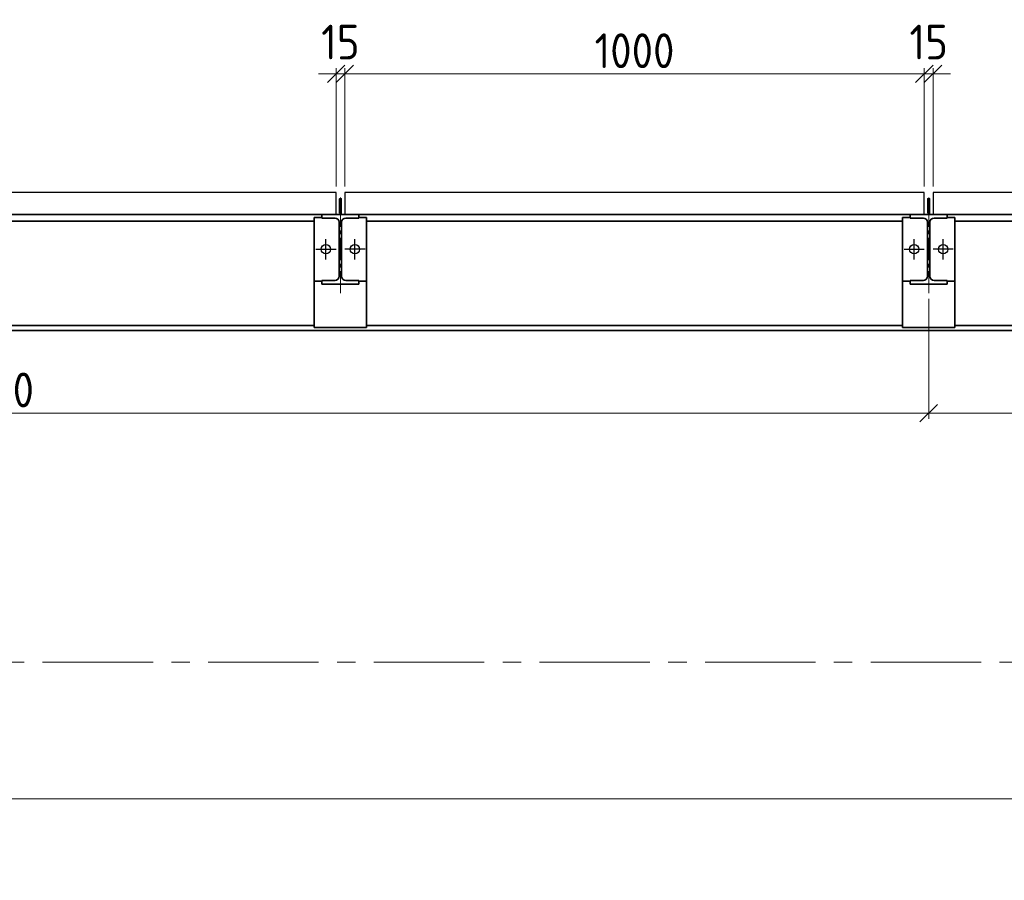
# Model space of a CAD drawing. Header units: millimetres. Extents: x 1013 to 324894, y 12445 to 193774.
# Tile 32 of 36: x 122633 to 124332, y 101024 to 102509. Entities that reach past the tile are written whole.
import ezdxf

# ---------------------------------------------------------------- set-up
doc = ezdxf.new("R2010")
doc.units = ezdxf.units.MM
doc.header["$LTSCALE"] = 10
doc.linetypes.add('CENTER2', pattern=[28.575, 19.05, -3.175, 3.175, -3.175])
for name, color, linetype, lineweight in [('18hartlijn', 1, 'CENTER2', 18), ('25', 7, 'Continuous', 25), ('35', 2, 'Continuous', 35), ('Bemating', 2, 'Continuous', 35)]:
    doc.layers.add(name, color=color, linetype=linetype, lineweight=lineweight)
doc.styles.add('Bersselaar', font='isocp.shx')
doc.dimstyles.new('SCH-20$0', dxfattribs={"dimscale": 20, "dimtxt": 3, "dimasz": 1.5, "dimexe": 0.5, "dimexo": 0.5, "dimgap": 0.5, "dimtad": 1, "dimdec": 0, "dimdsep": 46, "dimtxsty": 'Bersselaar', "dimblk1": 'OBLIQUE', "dimblk2": 'OBLIQUE', "dimsah": 1, "dimcen": 3.5, "dimdle": 0.5, "dimclrd": 3, "dimclre": 3, "dimclrt": 256, "dimadec": 0, "dimazin": 0, "dimtfac": 1, "dimtdec": 0, "dimtmove": 2, "dimatfit": 3, "dimldrblk": 'OBLIQUE', "dimfxl": 1, "dimtvp": 1.4, "dimtolj": 1, "dimtzin": 0, "dimlwd": 13, "dimlwe": 13, "dimarcsym": 0})

# ---------------------------------------------------------------- blocks, each defined once
blk = doc.blocks.new('IPE120-d')
at = {"layer": '35'}
for p, q in [((-32, 0), (0, 0)), ((-32, -6.3), (-32, 0)), ((32, 0), (0, 0)), ((32, -6.3), (32, 0)), ((-9.2, -6.3), (-32, -6.3)), ((-2.2, -60), (-2.2, -13.3)), ((2.2, -60), (2.2, -13.3)), ((9.2, -6.3), (32, -6.3)), ((-2.2, -60), (-2.2, -106.7)), ((2.2, -60), (2.2, -106.7)), ((-9.2, -113.7), (-32, -113.7)), ((-32, -113.7), (-32, -120)), ((9.2, -113.7), (32, -113.7)), ((32, -113.7), (32, -120)), ((-32, -120), (0, -120)), ((32, -120), (0, -120))]:
    blk.add_line(p, q, dxfattribs=at)
for centre, start, end in [((-9.2, -13.3), 0, 90), ((9.2, -13.3), 90, 180), ((-9.2, -106.7), 270, 0), ((9.2, -106.7), 180, 270)]:
    blk.add_arc(centre, 7, start, end, dxfattribs=at)
blk = doc.blocks.new('_Oblique')
at = {"color": 0, "lineweight": -2}
blk.add_line((-0.5, -0.5), (0.5, 0.5), dxfattribs=at)
blk = doc.blocks.new('*D733')
at = {"layer": 'Bemating', "color": 3, "lineweight": 13}
for p, q in [((120141.5, 102026.7), (120141.5, 101819.7)), ((124201.5, 102026.7), (124201.5, 101819.7)), ((120131.5, 101829.7), (124211.5, 101829.7))]:
    blk.add_line(p, q, dxfattribs=at)
at = {"layer": 'Defpoints', "color": 0}
for p in [(120141.5, 102036.7), (124201.5, 102036.7), (124201.5, 101829.7)]:
    blk.add_point(p, dxfattribs=at)
at = {"layer": 'Bemating', "color": 3, "lineweight": 13, "xscale": 30, "yscale": 30, "zscale": 30, "rotation": 180}
blk.add_blockref('_Oblique', (120141.5, 101829.7), dxfattribs=at)
at = {"layer": 'Bemating', "color": 3, "lineweight": 13, "xscale": 30, "yscale": 30, "zscale": 30}
blk.add_blockref('_Oblique', (124201.5, 101829.7), dxfattribs=at)
at = {"layer": 'Bemating', "insert": (122171.5, 101869.7), "char_height": 60, "attachment_point": 5, "style": 'Bersselaar'}
blk.add_mtext('\\A1;IPE 120 hoh. 4 x 1015 = 4060', dxfattribs=at)
blk = doc.blocks.new('*D735')
at = {"layer": 'Bemating', "color": 3, "lineweight": 13}
for p, q in [((124201.5, 101913.2), (124201.5, 101819.7)), ((125177, 101913.2), (125177, 101819.7)), ((124191.5, 101829.7), (125187, 101829.7))]:
    blk.add_line(p, q, dxfattribs=at)
at = {"layer": 'Defpoints', "color": 0}
for p in [(124201.5, 101923.2), (125177, 101923.2), (125177, 101829.7)]:
    blk.add_point(p, dxfattribs=at)
at = {"layer": 'Bemating', "color": 3, "lineweight": 13, "xscale": 30, "yscale": 30, "zscale": 30, "rotation": 180}
blk.add_blockref('_Oblique', (124201.5, 101829.7), dxfattribs=at)
at = {"layer": 'Bemating', "color": 3, "lineweight": 13, "xscale": 30, "yscale": 30, "zscale": 30}
blk.add_blockref('_Oblique', (125177, 101829.7), dxfattribs=at)
at = {"layer": 'Bemating', "insert": (124689.2, 101869.7), "char_height": 60, "attachment_point": 5, "style": 'Bersselaar'}
blk.add_mtext('\\A1;975.5', dxfattribs=at)
blk = doc.blocks.new('*D742')
at = {"layer": 'Bemating', "color": 3, "lineweight": 13}
for p, q in [((118996.1, 101389.9), (118996.1, 101153.9)), ((125346.5, 101389.9), (125346.5, 101153.9)), ((118986.1, 101163.9), (125356.5, 101163.9))]:
    blk.add_line(p, q, dxfattribs=at)
at = {"layer": 'Defpoints', "color": 0}
for p in [(118996.1, 101399.9), (125346.5, 101399.9), (125346.5, 101163.9)]:
    blk.add_point(p, dxfattribs=at)
at = {"layer": 'Bemating', "color": 3, "lineweight": 13, "xscale": 30, "yscale": 30, "zscale": 30, "rotation": 180}
blk.add_blockref('_Oblique', (118996.1, 101163.9), dxfattribs=at)
at = {"layer": 'Bemating', "color": 3, "lineweight": 13, "xscale": 30, "yscale": 30, "zscale": 30}
blk.add_blockref('_Oblique', (125346.5, 101163.9), dxfattribs=at)
at = {"layer": 'Bemating', "insert": (122171.3, 101212.4), "char_height": 60, "attachment_point": 5, "style": 'Bersselaar'}
blk.add_mtext('\\A1;dagmaat beton = 6350', dxfattribs=at)
blk = doc.blocks.new('*D744')
at = {"layer": 'Bemating', "color": 3, "lineweight": 13}
for p, q in [((123179, 102220.5), (123179, 102425)), ((123194, 102220.5), (123194, 102425)), ((123179, 102415), (123149, 102415)), ((123179, 102415), (123194, 102415)), ((123194, 102415), (123224, 102415))]:
    blk.add_line(p, q, dxfattribs=at)
at = {"layer": 'Defpoints', "color": 0}
for p in [(123194, 102415), (123179, 102210.5), (123194, 102210.5)]:
    blk.add_point(p, dxfattribs=at)
at = {"layer": 'Bemating', "color": 3, "lineweight": 13, "xscale": 30, "yscale": 30, "zscale": 30}
blk.add_blockref('_Oblique', (123179, 102415), dxfattribs=at)
at = {"layer": 'Bemating', "color": 3, "lineweight": 13, "xscale": 30, "yscale": 30, "zscale": 30, "rotation": 180}
blk.add_blockref('_Oblique', (123194, 102415), dxfattribs=at)
at = {"layer": 'Bemating', "insert": (123186.5, 102470), "char_height": 60, "attachment_point": 5, "style": 'Bersselaar'}
blk.add_mtext('\\A1;15', dxfattribs=at)
blk = doc.blocks.new('*D745')
at = {"layer": 'Bemating', "color": 3, "lineweight": 13}
for p, q in [((123194, 102220.5), (123194, 102425)), ((124194, 102220.5), (124194, 102425)), ((123184, 102415), (124204, 102415))]:
    blk.add_line(p, q, dxfattribs=at)
at = {"layer": 'Defpoints', "color": 0}
for p in [(124194, 102415), (123194, 102210.5), (124194, 102210.5)]:
    blk.add_point(p, dxfattribs=at)
at = {"layer": 'Bemating', "color": 3, "lineweight": 13, "xscale": 30, "yscale": 30, "zscale": 30, "rotation": 180}
blk.add_blockref('_Oblique', (123194, 102415), dxfattribs=at)
at = {"layer": 'Bemating', "color": 3, "lineweight": 13, "xscale": 30, "yscale": 30, "zscale": 30}
blk.add_blockref('_Oblique', (124194, 102415), dxfattribs=at)
at = {"layer": 'Bemating', "insert": (123694, 102455), "char_height": 60, "attachment_point": 5, "style": 'Bersselaar'}
blk.add_mtext('\\A1;1000', dxfattribs=at)
blk = doc.blocks.new('*D746')
at = {"layer": 'Bemating', "color": 3, "lineweight": 13}
for p, q in [((124194, 102220.5), (124194, 102425)), ((124209, 102220.5), (124209, 102425)), ((124194, 102415), (124164, 102415)), ((124194, 102415), (124209, 102415)), ((124209, 102415), (124239, 102415))]:
    blk.add_line(p, q, dxfattribs=at)
at = {"layer": 'Defpoints', "color": 0}
for p in [(124209, 102415), (124194, 102210.5), (124209, 102210.5)]:
    blk.add_point(p, dxfattribs=at)
at = {"layer": 'Bemating', "color": 3, "lineweight": 13, "xscale": 30, "yscale": 30, "zscale": 30}
blk.add_blockref('_Oblique', (124194, 102415), dxfattribs=at)
at = {"layer": 'Bemating', "color": 3, "lineweight": 13, "xscale": 30, "yscale": 30, "zscale": 30, "rotation": 180}
blk.add_blockref('_Oblique', (124209, 102415), dxfattribs=at)
at = {"layer": 'Bemating', "insert": (124201.5, 102470), "char_height": 60, "attachment_point": 5, "style": 'Bersselaar'}
blk.add_mtext('\\A1;15', dxfattribs=at)

msp = doc.modelspace()

# ---------------------------------------------------------------- linework, layer by layer
at = {"layer": '18hartlijn', "ltscale": 0.2}
for p, q in [((123186.495, 102036.668), (123186.495, 102203.174)), ((124201.495, 102036.668), (124201.495, 102203.174))]:
    msp.add_line(p, q, dxfattribs=at)
at = {"layer": '18hartlijn'}
msp.add_line((126006.527, 101399.931), (118140.9, 101399.931), dxfattribs=at)
at = {"layer": '25', "color": 3}
for p, q in [((123161.495, 102095.002), (123161.495, 102130.002)), ((123211.495, 102095.002), (123211.495, 102130.002)), ((124176.495, 102095.002), (124176.495, 102130.002)), ((124226.495, 102095.002), (124226.495, 102130.002)), ((123143.995, 102112.502), (123178.995, 102112.502)), ((123228.995, 102112.502), (123193.995, 102112.502)), ((124158.995, 102112.502), (124193.995, 102112.502)), ((124243.995, 102112.502), (124208.995, 102112.502))]:
    msp.add_line(p, q, dxfattribs=at)
at = {"layer": '25'}
for points in [[(122178.995, 102172.502), (123178.995, 102172.502), (123178.995, 102210.502), (122178.995, 102210.502)], [(123193.995, 102172.502), (124193.995, 102172.502), (124193.995, 102210.502), (123193.995, 102210.502)], [(124208.995, 102172.502), (125208.995, 102172.502), (125208.995, 102210.502), (124208.995, 102210.502)]]:
    msp.add_lwpolyline(points, close=True, dxfattribs=at)
for centre in [(123161.495, 102112.502), (123211.495, 102112.502), (124176.495, 102112.502), (124226.495, 102112.502)]:
    msp.add_circle(centre, 8, dxfattribs=at)
at = {"layer": '35'}
for p, q in [((123154.495, 102167.502), (123141.495, 102167.502)), ((123141.495, 102057.502), (123141.495, 102167.502)), ((123218.495, 102167.502), (123231.495, 102167.502)), ((123231.495, 102057.502), (123231.495, 102167.502)), ((124169.495, 102167.502), (124156.495, 102167.502)), ((124156.495, 102057.502), (124156.495, 102167.502)), ((124233.495, 102167.502), (124246.495, 102167.502)), ((124246.495, 102057.502), (124246.495, 102167.502)), ((123141.495, 102161.002), (122216.495, 102161.002)), ((124156.495, 102161.002), (123231.495, 102161.002)), ((125131.995, 102161.002), (124246.495, 102161.002)), ((123154.495, 102057.502), (123141.495, 102057.502)), ((123141.495, 102057.502), (123141.495, 101977.502)), ((123218.495, 102057.502), (123231.495, 102057.502)), ((123231.495, 102057.502), (123231.495, 101977.502)), ((124169.495, 102057.502), (124156.495, 102057.502)), ((124156.495, 102057.502), (124156.495, 101977.502)), ((124233.495, 102057.502), (124246.495, 102057.502)), ((124246.495, 102057.502), (124246.495, 101977.502)), ((123141.495, 101981.002), (122216.495, 101981.002)), ((123231.495, 101977.502), (123141.495, 101977.502)), ((124156.495, 101981.002), (123231.495, 101981.002)), ((124246.495, 101977.502), (124156.495, 101977.502)), ((125131.995, 101981.002), (124246.495, 101981.002))]:
    msp.add_line(p, q, dxfattribs=at)
for points in [[(123184.995, 102174.502), (123187.995, 102174.502), (123187.995, 102199.502), (123184.995, 102199.502)], [(124199.995, 102174.502), (124202.995, 102174.502), (124202.995, 102199.502), (124199.995, 102199.502)], [(125481.495, 101972.502), (118861.495, 101972.502), (118861.495, 102172.502), (125481.495, 102172.502)]]:
    msp.add_lwpolyline(points, close=True, dxfattribs=at)

# ---------------------------------------------------------------- block references
at = {"layer": '25', "xscale": -1}
for p in [(123186.495, 102172.502), (124201.495, 102172.502)]:
    msp.add_blockref('IPE120-d', p, dxfattribs=at)

# ---------------------------------------------------------------- dimensions: what is measured, and where the dimension line sits
at = {"layer": 'Bemating'}
for base, p1, p2, picture, middle in [((123193.995, 102415.021), (123178.995, 102210.502), (123193.995, 102210.502), '*D744', (123186.495, 102470.021)), ((124208.995, 102415.021), (124193.995, 102210.502), (124208.995, 102210.502), '*D746', (124201.495, 102470.021)), ((124193.995, 102415.021), (123193.995, 102210.502), (124193.995, 102210.502), '*D745', (123693.995, 102455.021))]:
    dim = msp.add_linear_dim(base=base, p1=p1, p2=p2, dimstyle='SCH-20$0', dxfattribs=at)
    dim.commit()
    dim.dimension.update_dxf_attribs({"geometry": picture, "text_midpoint": middle})
for base, p1, p2, text, picture, middle in [((124201.495, 101829.729), (120141.495, 102036.668), (124201.495, 102036.668), 'IPE 120 hoh. 4 x 1015 = <>', '*D733', (122171.495, 101869.734)), ((125346.495, 101163.861), (118996.077, 101399.931), (125346.495, 101399.931), 'dagmaat beton = <>', '*D742', (122171.286, 101212.449))]:
    dim = msp.add_linear_dim(base=base, p1=p1, p2=p2, text=text, dimstyle='SCH-20$0', dxfattribs=at)
    dim.commit()
    dim.dimension.update_dxf_attribs({"geometry": picture, "text_midpoint": middle})
dim = msp.add_linear_dim(base=(125176.995, 101829.729), p1=(124201.495, 101923.198), p2=(125176.995, 101923.198), dimstyle='SCH-20$0', override={"dimdec": 1}, dxfattribs=at)
dim.commit()
dim.dimension.update_dxf_attribs({"geometry": '*D735', "text_midpoint": (124689.245, 101869.729)})

doc.saveas('drawing.dxf')
